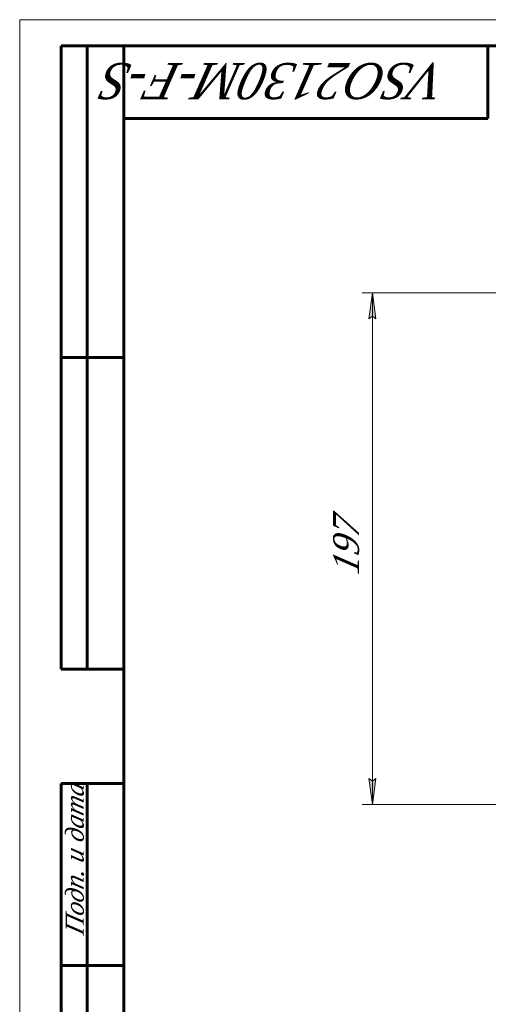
# Model space of a CAD drawing. Header units: millimetres. Extents: x 0 to 420, y 0 to 297.
# Tile 2 of 7: x 0 to 90, y 108 to 297. Entities that reach past the tile are written whole.
import ezdxf

# ---------------------------------------------------------------- set-up
doc = ezdxf.new("R2010")
doc.units = ezdxf.units.MM
doc.linetypes.add('K5LT_BASIC', pattern=[0])
doc.linetypes.add('K5LT_THIN', pattern=[0])
doc.layers.add('Системный слой', color=7, linetype='Continuous')
doc.layers.add('Системный слой (1)', color=251, linetype='Continuous', true_color=0x6c6c6c)
doc.styles.add('KDIMTEXTSTYLE', font='txt', dxfattribs={"width": 0.96, "oblique": 15, "height": 5})
doc.styles.add('KTEXTSTYLE', font='txt', dxfattribs={"width": 0.96, "height": 5})
doc.dimstyles.new('KDIMSTYLE (0.50)', dxfattribs={"dimtxt": 5, "dimasz": 1, "dimexe": 2, "dimexo": 0, "dimgap": 1, "dimtad": 1, "dimlfac": 2, "dimtxsty": 'KDIMTEXTSTYLE', "dimsah": 1, "dimcen": 0, "dimdle": 1, "dimadec": 0, "dimazin": 0, "dimtfac": 0.667, "dimtmove": 0, "dimatfit": 3, "dimfxl": 1, "dimtvp": 1, "dimtolj": 1, "dimtzin": 0, "dimarcsym": 0})

# ---------------------------------------------------------------- blocks, each defined once
blk = doc.blocks.new('D3')
at = {"layer": 'Системный слой (1)'}
for points in [[(68.47, 239.46), (67.81, 244.46), (67.15, 239.46), (67.81, 239.96)], [(67.81, 145.96), (68.47, 150.96), (67.81, 150.46), (67.15, 150.96)]]:
    blk.add_hatch(color=7, dxfattribs=at).paths.add_polyline_path(points)
at = {"layer": 'Системный слой (1)', "color": 7, "linetype": 'K5LT_THIN', "lineweight": 18}
for p, q in [((123.01, 244.46), (65.81, 244.46)), ((67.15, 239.46), (67.81, 244.46)), ((67.81, 244.46), (68.47, 239.46)), ((67.81, 244.46), (67.81, 145.96)), ((67.81, 239.96), (67.15, 239.46)), ((68.47, 239.46), (67.81, 239.96)), ((67.81, 145.96), (67.15, 150.96)), ((67.15, 150.96), (67.81, 150.46)), ((67.81, 150.46), (68.47, 150.96)), ((68.47, 150.96), (67.81, 145.96)), ((157.73, 145.96), (65.81, 145.96))]:
    blk.add_line(p, q, dxfattribs=at)
blk.add_wipeout([(66.81, 190.06), (59.43, 190.06), (59.43, 199.94), (66.81, 199.94)]).dxf.layer = 'Системный слой (1)'
at = {"layer": 'Системный слой (1)', "color": 7, "insert": (60.22, 190.06), "char_height": 5, "attachment_point": 1, "rotation": 90, "style": 'KTEXTSTYLE'}
blk.add_mtext('\\fArial|b0|c204|p34;\\H5.0;\\W1.000;\\Q15;\\fGOST Type AU|b0|i0|c204|p34;\\Q15;\\W0.960;197', dxfattribs=at)
blk = doc.blocks.new('KDIMARROW_01')
at = {"layer": 'Системный слой'}
blk.add_hatch(color=0, dxfattribs=at).paths.add_polyline_path([(0, 0), (-5, 0.66), (-4.5, 0), (-5, -0.66)])
at = {"layer": 'Системный слой', "color": 0, "linetype": 'K5LT_THIN', "lineweight": 18}
for p, q in [((-4.5, 0), (-5, 0.66)), ((-5, 0.66), (0, 0)), ((0, 0), (-5, -0.66)), ((-5, -0.66), (-4.5, 0))]:
    blk.add_line(p, q, dxfattribs=at)
at = {"layer": 'Системный слой (1)', "color": 0, "linetype": 'K5LT_THIN', "lineweight": 18}
blk.add_line((292.94, 145.96), (292.44, 145.96), dxfattribs=at)
blk = doc.blocks.new('U24')
at = {"color": 7, "linetype": 'K5LT_THIN', "lineweight": 18}
for p, q in [((0, 0), (0, 297)), ((0, 297), (420, 297))]:
    blk.add_line(p, q, dxfattribs=at)
at = {"color": 150, "linetype": 'K5LT_BASIC', "lineweight": 60, "true_color": 0x0080ff}
for p, q in [((8, 172), (8, 292)), ((20, 292), (8, 292)), ((13, 172), (13, 292)), ((20, 5), (20, 292)), ((20, 292), (415, 292)), ((90, 292), (90, 278)), ((90, 278), (20, 278)), ((20, 232), (8, 232)), ((20, 172), (8, 172)), ((8, 5), (8, 150)), ((20, 150), (8, 150)), ((13, 5), (13, 150)), ((20, 115), (8, 115))]:
    blk.add_line(p, q, dxfattribs=at)
at = {"color": 7, "attachment_point": 1, "style": 'KTEXTSTYLE'}
for s, insert, char_height, rotation in [('\\fArial|b0|c204|p34;\\H5.0;\\W1.000;\\Q15;\\fGOST Type AU|b0|i0|c204|p34;\\Q15;\\W0.960;\\H7.00;VSO2130M-F-S', (82.2, 281.64), 7, 180), ('\\fArial|b0|c204|p34;\\H5.0;\\W1.000;\\Q15;\\fGOST Type AU|b0|i0|c204|p34;\\Q15;\\W0.960;\\H3.50;Подп. и дата', (8.82, 120.66), 3.5, 90)]:
    blk.add_mtext(s, dxfattribs=dict(at, insert=insert, char_height=char_height, rotation=rotation))

msp = doc.modelspace()

# ---------------------------------------------------------------- dimensions: what is measured, and where the dimension line sits
at = {"layer": 'Системный слой (1)', "color": 7}
dim = msp.add_linear_dim(base=(67.809, 244.4578), p1=(157.733, 145.9575), p2=(123.014, 244.4578), angle=90, dimstyle='KDIMSTYLE (0.50)', override={"dimexo": 0, "dimpost": '\\fGOST Type AU|b0|c204|p34;\\H5.0;\\W0.960;\\Q15;<>', "dimblk1": 'KDIMARROW_01', "dimblk2": 'KDIMARROW_01', "dimse1": 0, "dimse2": 0, "dimclrt": 7, "dimtol": 1, "dimtp": 0, "dimtm": 0, "dimtdec": 5, "dimtolj": 1}, dxfattribs=at)
dim.commit()
dim.dimension.update_dxf_attribs({"geometry": 'D3', "text_midpoint": (67.809, 195.2077), "dimtype": 160})

# ---------------------------------------------------------------- next in the draw order: block references
msp.add_blockref('U24', (0, 0))

doc.saveas('drawing.dxf')
